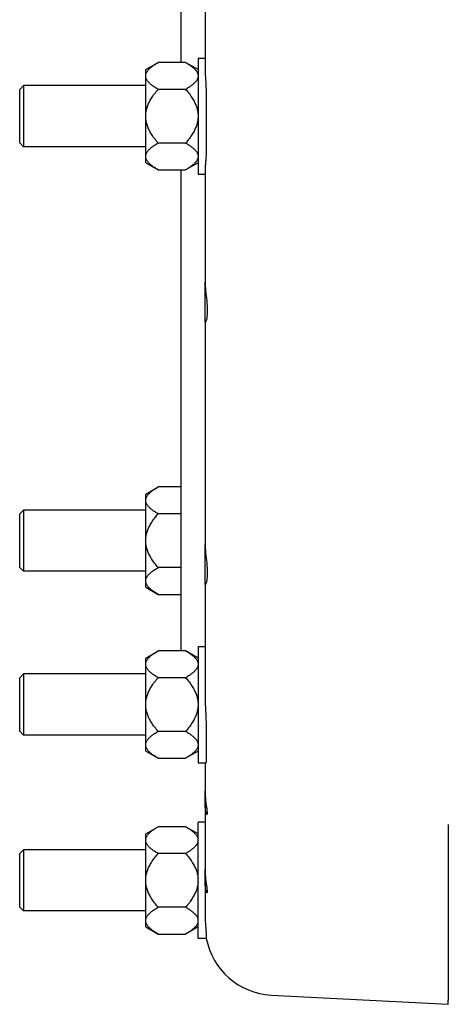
# Model space of a CAD drawing. Header units: inches. Extents: x -386 to 4171, y -551 to 959.
# Tile 7 of 14: x 373 to 483, y 441 to 695. Entities that reach past the tile are written whole.
import ezdxf

# ---------------------------------------------------------------- set-up
doc = ezdxf.new("R2010")
doc.units = ezdxf.units.IN
doc.header["$LTSCALE"] = 4
doc.header["$MEASUREMENT"] = 0
doc.layers.add('DETAIL', color=2, linetype='Continuous')

msp = doc.modelspace()

# ---------------------------------------------------------------- linework, layer by layer
at = {"layer": 'DETAIL'}
for p, q in [((414.47, 825.43), (414.47, 683.84)), ((420.74, 714.18), (420.74, 682.18)), ((405.44, 681.99), (408.64, 683.84)), ((415.74, 683.84), (408.64, 683.84)), ((418.94, 681.99), (415.74, 683.84)), ((418.94, 684.99), (418.94, 654.99)), ((418.94, 684.99), (420.74, 684.99)), ((405.44, 680.59), (405.44, 681.99)), ((405.44, 680.15), (405.44, 680.59)), ((405.44, 670.43), (405.44, 680.15)), ((372.94, 676.89), (373.94, 677.89)), ((372.94, 663.09), (372.94, 676.89)), ((373.94, 677.89), (373.94, 662.09)), ((405.44, 677.89), (373.94, 677.89)), ((415.74, 676.91), (408.64, 676.91)), ((405.44, 669.55), (405.44, 670.43)), ((405.44, 659.82), (405.44, 669.55)), ((372.94, 663.09), (373.94, 662.09)), ((415.74, 663.06), (408.64, 663.06)), ((405.44, 662.09), (373.94, 662.09)), ((405.44, 659.38), (405.44, 659.82)), ((405.44, 657.98), (405.44, 659.38)), ((405.44, 657.98), (408.64, 656.14)), ((418.94, 657.98), (415.74, 656.14)), ((408.64, 656.14), (415.74, 656.14)), ((414.47, 656.14), (414.47, 532.05)), ((420.74, 655.97), (420.74, 627.17)), ((418.94, 654.99), (420.74, 654.99)), ((420.74, 616.99), (420.74, 627.17)), ((420.74, 616.99), (420.74, 559.51)), ((405.44, 572.47), (408.64, 574.32)), ((414.47, 574.32), (408.64, 574.32)), ((405.44, 571.08), (405.44, 572.47)), ((405.44, 570.64), (405.44, 571.08)), ((405.44, 560.91), (405.44, 570.64)), ((372.94, 567.37), (373.94, 568.37)), ((372.94, 553.57), (372.94, 567.37)), ((373.94, 568.37), (373.94, 552.57)), ((405.44, 568.37), (373.94, 568.37)), ((414.47, 567.4), (408.64, 567.4)), ((405.44, 560.03), (405.44, 560.91)), ((405.44, 550.3), (405.44, 560.03)), ((420.74, 549.33), (420.74, 559.51)), ((372.94, 553.57), (373.94, 552.57)), ((405.44, 552.57), (373.94, 552.57)), ((414.47, 553.55), (408.64, 553.55)), ((405.44, 549.86), (405.44, 550.3)), ((405.44, 548.47), (405.44, 549.86)), ((420.74, 549.33), (420.74, 520.64)), ((405.44, 548.47), (408.64, 546.62)), ((408.64, 546.62), (414.47, 546.62)), ((405.44, 530.2), (408.64, 532.05)), ((415.74, 532.05), (408.64, 532.05)), ((418.94, 530.2), (415.74, 532.05)), ((418.94, 533.2), (418.94, 503.2)), ((418.94, 533.2), (420.74, 533.2)), ((405.44, 528.81), (405.44, 530.2)), ((405.44, 528.37), (405.44, 528.81)), ((405.44, 518.64), (405.44, 528.37)), ((372.94, 525.1), (373.94, 526.1)), ((373.94, 526.1), (373.94, 510.3)), ((405.44, 526.1), (373.94, 526.1)), ((372.94, 511.3), (372.94, 525.1)), ((415.74, 525.12), (408.64, 525.12)), ((405.44, 517.76), (405.44, 518.64)), ((405.44, 508.03), (405.44, 517.76)), ((372.94, 511.3), (373.94, 510.3)), ((415.74, 511.27), (408.64, 511.27)), ((405.44, 510.3), (373.94, 510.3)), ((405.44, 507.59), (405.44, 508.03)), ((405.44, 506.2), (405.44, 507.59)), ((405.44, 506.2), (408.64, 504.35)), ((418.94, 506.2), (415.74, 504.35)), ((408.64, 504.35), (415.74, 504.35)), ((418.94, 503.2), (420.97, 503.2)), ((420.74, 503.2), (420.74, 495.91)), ((420.74, 492.87), (420.74, 495.91)), ((420.74, 492.87), (420.74, 475.7)), ((418.94, 457.84), (418.94, 487.84)), ((420.74, 487.84), (418.94, 487.84)), ((405.44, 484.84), (408.64, 486.69)), ((415.74, 486.69), (408.64, 486.69)), ((418.94, 484.84), (415.74, 486.69)), ((483.47, 487.28), (483.47, 441.95)), ((405.44, 483.44), (405.44, 484.84)), ((405.44, 483), (405.44, 483.44)), ((405.44, 473.27), (405.44, 483)), ((372.94, 479.74), (373.94, 480.74)), ((373.94, 480.74), (373.94, 464.94)), ((405.44, 480.74), (373.94, 480.74)), ((372.94, 465.94), (372.94, 479.74)), ((415.74, 479.76), (408.64, 479.76)), ((420.74, 472.66), (420.74, 475.7)), ((405.44, 472.4), (405.44, 473.27)), ((420.74, 472.66), (420.74, 464.1)), ((405.44, 462.67), (405.44, 472.4)), ((372.94, 465.94), (373.94, 464.94)), ((405.44, 464.94), (373.94, 464.94)), ((415.74, 465.91), (408.64, 465.91)), ((405.44, 462.23), (405.44, 462.67)), ((405.44, 460.83), (405.44, 462.23)), ((405.44, 460.83), (408.64, 458.99)), ((418.94, 460.83), (415.74, 458.99)), ((408.64, 458.99), (415.74, 458.99)), ((421.06, 457.84), (418.94, 457.84)), ((437.8, 443.26), (483.47, 440.86)), ((483.47, 440.86), (483.47, 441.95))]:
    msp.add_line(p, q, dxfattribs=at)
at = {"layer": 'DETAIL', "flags": 128}
for points in [[(405.44, 680.59), (405.47, 680.72), (405.5, 680.85), (405.54, 680.98), (405.59, 681.11), (405.65, 681.24), (405.72, 681.37), (405.79, 681.5), (405.88, 681.63), (405.98, 681.76), (406.09, 681.89), (406.2, 682.02), (406.33, 682.16), (406.46, 682.29), (406.61, 682.42), (406.77, 682.56), (406.93, 682.7), (407.11, 682.83), (407.3, 682.97), (407.49, 683.11), (407.7, 683.25), (407.92, 683.4), (408.15, 683.54), (408.39, 683.69), (408.64, 683.84)], [(415.74, 683.84), (416, 683.69), (416.24, 683.54), (416.47, 683.4), (416.69, 683.25), (416.9, 683.11), (417.09, 682.97), (417.28, 682.83), (417.46, 682.7), (417.62, 682.56), (417.78, 682.42), (417.92, 682.29), (418.06, 682.16), (418.19, 682.02), (418.3, 681.89), (418.41, 681.76), (418.51, 681.63), (418.6, 681.5), (418.67, 681.37), (418.74, 681.24), (418.8, 681.11), (418.85, 680.98), (418.89, 680.85), (418.92, 680.72), (418.94, 680.59)], [(420.74, 682.18), (420.74, 681.92), (420.75, 681.65), (420.75, 681.38), (420.77, 681.09), (420.78, 680.79), (420.8, 680.49), (420.82, 680.17), (420.84, 679.85), (420.86, 679.52), (420.88, 679.18), (420.9, 678.83), (420.92, 678.48), (420.94, 678.12), (420.96, 677.75), (420.98, 677.38), (420.99, 677), (421.01, 676.62), (421.02, 676.23), (421.04, 675.84), (421.05, 675.44), (421.05, 675.04), (421.06, 674.64), (421.06, 674.24), (421.06, 673.83)], [(408.64, 676.91), (408.39, 677.06), (408.15, 677.21), (407.92, 677.35), (407.7, 677.49), (407.49, 677.64), (407.3, 677.78), (407.11, 677.92), (406.93, 678.05), (406.77, 678.19), (406.61, 678.32), (406.46, 678.46), (406.33, 678.59), (406.2, 678.72), (406.09, 678.86), (405.98, 678.99), (405.88, 679.12), (405.79, 679.25), (405.72, 679.38), (405.65, 679.51), (405.59, 679.64), (405.54, 679.77), (405.5, 679.9), (405.47, 680.02), (405.44, 680.15)], [(418.94, 680.15), (418.92, 680.02), (418.89, 679.9), (418.85, 679.77), (418.8, 679.64), (418.74, 679.51), (418.67, 679.38), (418.6, 679.25), (418.51, 679.12), (418.41, 678.99), (418.3, 678.86), (418.19, 678.72), (418.06, 678.59), (417.92, 678.46), (417.78, 678.32), (417.62, 678.19), (417.46, 678.05), (417.28, 677.92), (417.09, 677.78), (416.9, 677.64), (416.69, 677.49), (416.47, 677.35), (416.24, 677.21), (416, 677.06), (415.74, 676.91)], [(405.44, 670.43), (405.47, 670.68), (405.5, 670.94), (405.54, 671.2), (405.59, 671.46), (405.65, 671.72), (405.72, 671.98), (405.79, 672.24), (405.88, 672.5), (405.98, 672.76), (406.09, 673.02), (406.2, 673.29), (406.33, 673.55), (406.46, 673.82), (406.61, 674.09), (406.77, 674.36), (406.93, 674.63), (407.11, 674.9), (407.3, 675.18), (407.49, 675.46), (407.7, 675.74), (407.92, 676.03), (408.15, 676.32), (408.39, 676.61), (408.64, 676.91)], [(415.74, 676.91), (416, 676.61), (416.24, 676.32), (416.47, 676.03), (416.69, 675.74), (416.9, 675.46), (417.09, 675.18), (417.28, 674.9), (417.46, 674.63), (417.62, 674.36), (417.78, 674.09), (417.92, 673.82), (418.06, 673.55), (418.19, 673.29), (418.3, 673.02), (418.41, 672.76), (418.51, 672.5), (418.6, 672.24), (418.67, 671.98), (418.74, 671.72), (418.8, 671.46), (418.85, 671.2), (418.89, 670.94), (418.92, 670.68), (418.94, 670.43)], [(421.06, 673.83), (421.06, 673.35), (421.06, 672.87), (421.06, 672.39), (421.06, 671.9), (421.06, 671.41), (421.06, 670.92), (421.06, 670.43), (421.06, 669.94), (421.06, 669.45), (421.06, 668.96), (421.06, 668.47), (421.06, 667.98), (421.06, 667.5), (421.06, 667.01), (421.06, 666.53), (421.06, 666.05), (421.06, 665.58), (421.06, 665.12), (421.06, 664.65), (421.06, 664.2), (421.06, 663.75), (421.06, 663.31), (421.06, 662.87), (421.06, 662.44)], [(408.64, 663.06), (408.39, 663.36), (408.15, 663.65), (407.92, 663.94), (407.7, 664.23), (407.49, 664.51), (407.3, 664.79), (407.11, 665.07), (406.93, 665.34), (406.77, 665.62), (406.61, 665.89), (406.46, 666.16), (406.33, 666.42), (406.2, 666.69), (406.09, 666.95), (405.98, 667.21), (405.88, 667.47), (405.79, 667.74), (405.72, 667.99), (405.65, 668.25), (405.59, 668.51), (405.54, 668.77), (405.5, 669.03), (405.47, 669.29), (405.44, 669.55)], [(418.94, 669.55), (418.92, 669.29), (418.89, 669.03), (418.85, 668.77), (418.8, 668.51), (418.74, 668.25), (418.67, 667.99), (418.6, 667.74), (418.51, 667.47), (418.41, 667.21), (418.3, 666.95), (418.19, 666.69), (418.06, 666.42), (417.92, 666.16), (417.78, 665.89), (417.62, 665.62), (417.46, 665.34), (417.28, 665.07), (417.09, 664.79), (416.9, 664.51), (416.69, 664.23), (416.47, 663.94), (416.24, 663.65), (416, 663.36), (415.74, 663.06)], [(405.44, 659.82), (405.47, 659.95), (405.5, 660.08), (405.54, 660.21), (405.59, 660.34), (405.65, 660.47), (405.72, 660.59), (405.79, 660.72), (405.88, 660.85), (405.98, 660.99), (406.09, 661.12), (406.2, 661.25), (406.33, 661.38), (406.46, 661.51), (406.61, 661.65), (406.77, 661.78), (406.93, 661.92), (407.11, 662.06), (407.3, 662.2), (407.49, 662.34), (407.7, 662.48), (407.92, 662.62), (408.15, 662.77), (408.39, 662.91), (408.64, 663.06)], [(415.74, 663.06), (416, 662.91), (416.24, 662.77), (416.47, 662.62), (416.69, 662.48), (416.9, 662.34), (417.09, 662.2), (417.28, 662.06), (417.46, 661.92), (417.62, 661.78), (417.78, 661.65), (417.92, 661.51), (418.06, 661.38), (418.19, 661.25), (418.3, 661.12), (418.41, 660.99), (418.51, 660.85), (418.6, 660.72), (418.67, 660.59), (418.74, 660.47), (418.8, 660.34), (418.85, 660.21), (418.89, 660.08), (418.92, 659.95), (418.94, 659.82)], [(421.06, 662.44), (421.05, 662.09), (421.05, 661.73), (421.05, 661.39), (421.04, 661.05), (421.03, 660.71), (421.02, 660.38), (421, 660.06), (420.99, 659.75), (420.97, 659.44), (420.95, 659.14), (420.93, 658.85), (420.91, 658.57), (420.89, 658.3), (420.87, 658.03), (420.85, 657.78), (420.83, 657.53), (420.81, 657.3), (420.8, 657.08), (420.78, 656.86), (420.77, 656.66), (420.75, 656.47), (420.75, 656.29), (420.74, 656.12), (420.74, 655.97)], [(408.64, 656.14), (408.39, 656.29), (408.15, 656.43), (407.92, 656.58), (407.7, 656.72), (407.49, 656.86), (407.3, 657), (407.11, 657.14), (406.93, 657.28), (406.77, 657.41), (406.61, 657.55), (406.46, 657.68), (406.33, 657.82), (406.2, 657.95), (406.09, 658.08), (405.98, 658.21), (405.88, 658.34), (405.79, 658.47), (405.72, 658.6), (405.65, 658.73), (405.59, 658.86), (405.54, 658.99), (405.5, 659.12), (405.47, 659.25), (405.44, 659.38)], [(418.94, 659.38), (418.92, 659.25), (418.89, 659.12), (418.85, 658.99), (418.8, 658.86), (418.74, 658.73), (418.67, 658.6), (418.6, 658.47), (418.51, 658.34), (418.41, 658.21), (418.3, 658.08), (418.19, 657.95), (418.06, 657.82), (417.92, 657.68), (417.78, 657.55), (417.62, 657.41), (417.46, 657.28), (417.28, 657.14), (417.09, 657), (416.9, 656.86), (416.69, 656.72), (416.47, 656.58), (416.24, 656.43), (416, 656.29), (415.74, 656.14)], [(420.74, 627.17), (420.75, 626.67), (420.78, 626.12), (420.83, 625.53), (420.89, 624.92), (420.96, 624.31), (421.03, 623.67), (421.1, 623.01), (421.17, 622.34), (421.23, 621.68), (421.27, 621.03), (421.3, 620.41), (421.31, 619.83), (421.3, 619.29), (421.27, 618.78), (421.23, 618.31), (421.17, 617.89), (421.1, 617.54), (421.03, 617.25), (420.96, 617.04), (420.89, 616.89), (420.83, 616.81), (420.78, 616.79), (420.75, 616.86), (420.74, 616.99)], [(405.44, 571.08), (405.47, 571.21), (405.5, 571.34), (405.54, 571.47), (405.59, 571.59), (405.65, 571.72), (405.72, 571.85), (405.79, 571.98), (405.88, 572.11), (405.98, 572.24), (406.09, 572.38), (406.2, 572.51), (406.33, 572.64), (406.46, 572.77), (406.61, 572.91), (406.77, 573.04), (406.93, 573.18), (407.11, 573.32), (407.3, 573.46), (407.49, 573.6), (407.7, 573.74), (407.92, 573.88), (408.15, 574.03), (408.39, 574.17), (408.64, 574.32)], [(408.64, 567.4), (408.39, 567.54), (408.15, 567.69), (407.92, 567.84), (407.7, 567.98), (407.49, 568.12), (407.3, 568.26), (407.11, 568.4), (406.93, 568.54), (406.77, 568.67), (406.61, 568.81), (406.46, 568.94), (406.33, 569.08), (406.2, 569.21), (406.09, 569.34), (405.98, 569.47), (405.88, 569.6), (405.79, 569.73), (405.72, 569.86), (405.65, 569.99), (405.59, 570.12), (405.54, 570.25), (405.5, 570.38), (405.47, 570.51), (405.44, 570.64)], [(405.44, 560.91), (405.47, 561.17), (405.5, 561.43), (405.54, 561.69), (405.59, 561.94), (405.65, 562.2), (405.72, 562.46), (405.79, 562.72), (405.88, 562.98), (405.98, 563.24), (406.09, 563.51), (406.2, 563.77), (406.33, 564.03), (406.46, 564.3), (406.61, 564.57), (406.77, 564.84), (406.93, 565.11), (407.11, 565.39), (407.3, 565.67), (407.49, 565.95), (407.7, 566.23), (407.92, 566.52), (408.15, 566.81), (408.39, 567.1), (408.64, 567.4)], [(408.64, 553.55), (408.39, 553.84), (408.15, 554.14), (407.92, 554.43), (407.7, 554.71), (407.49, 555), (407.3, 555.28), (407.11, 555.55), (406.93, 555.83), (406.77, 556.1), (406.61, 556.37), (406.46, 556.64), (406.33, 556.91), (406.2, 557.17), (406.09, 557.44), (405.98, 557.7), (405.88, 557.96), (405.79, 558.22), (405.72, 558.48), (405.65, 558.74), (405.59, 559), (405.54, 559.26), (405.5, 559.51), (405.47, 559.77), (405.44, 560.03)], [(420.74, 559.51), (420.75, 559), (420.78, 558.45), (420.83, 557.87), (420.89, 557.26), (420.96, 556.65), (421.03, 556.01), (421.1, 555.35), (421.17, 554.68), (421.23, 554.01), (421.27, 553.36), (421.3, 552.75), (421.31, 552.17), (421.3, 551.63), (421.27, 551.12), (421.23, 550.64), (421.17, 550.23), (421.1, 549.88), (421.03, 549.59), (420.96, 549.37), (420.89, 549.22), (420.83, 549.14), (420.78, 549.13), (420.75, 549.19), (420.74, 549.33)], [(405.44, 550.3), (405.47, 550.43), (405.5, 550.56), (405.54, 550.69), (405.59, 550.82), (405.65, 550.95), (405.72, 551.08), (405.79, 551.21), (405.88, 551.34), (405.98, 551.47), (406.09, 551.6), (406.2, 551.73), (406.33, 551.87), (406.46, 552), (406.61, 552.13), (406.77, 552.27), (406.93, 552.4), (407.11, 552.54), (407.3, 552.68), (407.49, 552.82), (407.7, 552.96), (407.92, 553.11), (408.15, 553.25), (408.39, 553.4), (408.64, 553.55)], [(408.64, 546.62), (408.39, 546.77), (408.15, 546.92), (407.92, 547.06), (407.7, 547.2), (407.49, 547.35), (407.3, 547.49), (407.11, 547.62), (406.93, 547.76), (406.77, 547.9), (406.61, 548.03), (406.46, 548.17), (406.33, 548.3), (406.2, 548.43), (406.09, 548.57), (405.98, 548.7), (405.88, 548.83), (405.79, 548.96), (405.72, 549.09), (405.65, 549.22), (405.59, 549.35), (405.54, 549.48), (405.5, 549.6), (405.47, 549.73), (405.44, 549.86)], [(405.44, 528.81), (405.47, 528.94), (405.5, 529.06), (405.54, 529.19), (405.59, 529.32), (405.65, 529.45), (405.72, 529.58), (405.79, 529.71), (405.88, 529.84), (405.98, 529.97), (406.09, 530.1), (406.2, 530.24), (406.33, 530.37), (406.46, 530.5), (406.61, 530.64), (406.77, 530.77), (406.93, 530.91), (407.11, 531.05), (407.3, 531.18), (407.49, 531.32), (407.7, 531.47), (407.92, 531.61), (408.15, 531.75), (408.39, 531.9), (408.64, 532.05)], [(415.74, 532.05), (416, 531.9), (416.24, 531.75), (416.47, 531.61), (416.69, 531.47), (416.9, 531.32), (417.09, 531.18), (417.28, 531.05), (417.46, 530.91), (417.62, 530.77), (417.78, 530.64), (417.92, 530.5), (418.06, 530.37), (418.19, 530.24), (418.3, 530.1), (418.41, 529.97), (418.51, 529.84), (418.6, 529.71), (418.67, 529.58), (418.74, 529.45), (418.8, 529.32), (418.85, 529.19), (418.89, 529.06), (418.92, 528.94), (418.94, 528.81)], [(408.64, 525.12), (408.39, 525.27), (408.15, 525.42), (407.92, 525.56), (407.7, 525.71), (407.49, 525.85), (407.3, 525.99), (407.11, 526.13), (406.93, 526.27), (406.77, 526.4), (406.61, 526.54), (406.46, 526.67), (406.33, 526.8), (406.2, 526.94), (406.09, 527.07), (405.98, 527.2), (405.88, 527.33), (405.79, 527.46), (405.72, 527.59), (405.65, 527.72), (405.59, 527.85), (405.54, 527.98), (405.5, 528.11), (405.47, 528.24), (405.44, 528.37)], [(418.94, 528.37), (418.92, 528.24), (418.89, 528.11), (418.85, 527.98), (418.8, 527.85), (418.74, 527.72), (418.67, 527.59), (418.6, 527.46), (418.51, 527.33), (418.41, 527.2), (418.3, 527.07), (418.19, 526.94), (418.06, 526.8), (417.92, 526.67), (417.78, 526.54), (417.62, 526.4), (417.46, 526.27), (417.28, 526.13), (417.09, 525.99), (416.9, 525.85), (416.69, 525.71), (416.47, 525.56), (416.24, 525.42), (416, 525.27), (415.74, 525.12)], [(405.44, 518.64), (405.47, 518.9), (405.5, 519.16), (405.54, 519.41), (405.59, 519.67), (405.65, 519.93), (405.72, 520.19), (405.79, 520.45), (405.88, 520.71), (405.98, 520.97), (406.09, 521.23), (406.2, 521.5), (406.33, 521.76), (406.46, 522.03), (406.61, 522.3), (406.77, 522.57), (406.93, 522.84), (407.11, 523.12), (407.3, 523.39), (407.49, 523.67), (407.7, 523.96), (407.92, 524.24), (408.15, 524.53), (408.39, 524.83), (408.64, 525.12)], [(415.74, 525.12), (416, 524.83), (416.24, 524.53), (416.47, 524.24), (416.69, 523.96), (416.9, 523.67), (417.09, 523.39), (417.28, 523.12), (417.46, 522.84), (417.62, 522.57), (417.78, 522.3), (417.92, 522.03), (418.06, 521.76), (418.19, 521.5), (418.3, 521.23), (418.41, 520.97), (418.51, 520.71), (418.6, 520.45), (418.67, 520.19), (418.74, 519.93), (418.8, 519.67), (418.85, 519.41), (418.89, 519.16), (418.92, 518.9), (418.94, 518.64)], [(420.74, 520.64), (420.74, 520.21), (420.75, 519.78), (420.75, 519.35), (420.77, 518.92), (420.78, 518.49), (420.8, 518.05), (420.82, 517.62), (420.84, 517.18), (420.86, 516.75), (420.88, 516.32), (420.9, 515.89), (420.92, 515.46), (420.94, 515.04), (420.96, 514.61), (420.98, 514.2), (420.99, 513.78), (421.01, 513.37), (421.02, 512.97), (421.04, 512.57), (421.05, 512.17), (421.05, 511.79), (421.06, 511.41), (421.06, 511.03), (421.06, 510.67)], [(408.64, 511.27), (408.39, 511.57), (408.15, 511.86), (407.92, 512.15), (407.7, 512.44), (407.49, 512.72), (407.3, 513), (407.11, 513.28), (406.93, 513.56), (406.77, 513.83), (406.61, 514.1), (406.46, 514.37), (406.33, 514.63), (406.2, 514.9), (406.09, 515.16), (405.98, 515.43), (405.88, 515.69), (405.79, 515.95), (405.72, 516.21), (405.65, 516.47), (405.59, 516.73), (405.54, 516.98), (405.5, 517.24), (405.47, 517.5), (405.44, 517.76)], [(418.94, 517.76), (418.92, 517.5), (418.89, 517.24), (418.85, 516.98), (418.8, 516.73), (418.74, 516.47), (418.67, 516.21), (418.6, 515.95), (418.51, 515.69), (418.41, 515.43), (418.3, 515.16), (418.19, 514.9), (418.06, 514.63), (417.92, 514.37), (417.78, 514.1), (417.62, 513.83), (417.46, 513.56), (417.28, 513.28), (417.09, 513), (416.9, 512.72), (416.69, 512.44), (416.47, 512.15), (416.24, 511.86), (416, 511.57), (415.74, 511.27)], [(405.44, 508.03), (405.47, 508.16), (405.5, 508.29), (405.54, 508.42), (405.59, 508.55), (405.65, 508.68), (405.72, 508.81), (405.79, 508.94), (405.88, 509.07), (405.98, 509.2), (406.09, 509.33), (406.2, 509.46), (406.33, 509.59), (406.46, 509.73), (406.61, 509.86), (406.77, 510), (406.93, 510.13), (407.11, 510.27), (407.3, 510.41), (407.49, 510.55), (407.7, 510.69), (407.92, 510.83), (408.15, 510.98), (408.39, 511.13), (408.64, 511.27)], [(415.74, 511.27), (416, 511.13), (416.24, 510.98), (416.47, 510.83), (416.69, 510.69), (416.9, 510.55), (417.09, 510.41), (417.28, 510.27), (417.46, 510.13), (417.62, 510), (417.78, 509.86), (417.92, 509.73), (418.06, 509.59), (418.19, 509.46), (418.3, 509.33), (418.41, 509.2), (418.51, 509.07), (418.6, 508.94), (418.67, 508.81), (418.74, 508.68), (418.8, 508.55), (418.85, 508.42), (418.89, 508.29), (418.92, 508.16), (418.94, 508.03)], [(421.06, 510.67), (421.06, 510.25), (421.06, 509.83), (421.06, 509.43), (421.06, 509.04), (421.06, 508.65), (421.06, 508.28), (421.06, 507.91), (421.06, 507.56), (421.06, 507.22), (421.06, 506.89), (421.06, 506.57), (421.06, 506.27), (421.06, 505.98), (421.06, 505.7), (421.06, 505.43), (421.06, 505.18), (421.06, 504.95), (421.06, 504.72), (421.06, 504.51), (421.06, 504.32), (421.06, 504.14), (421.06, 503.98), (421.06, 503.83), (421.06, 503.7)], [(408.64, 504.35), (408.39, 504.5), (408.15, 504.64), (407.92, 504.79), (407.7, 504.93), (407.49, 505.07), (407.3, 505.21), (407.11, 505.35), (406.93, 505.49), (406.77, 505.63), (406.61, 505.76), (406.46, 505.9), (406.33, 506.03), (406.2, 506.16), (406.09, 506.29), (405.98, 506.43), (405.88, 506.56), (405.79, 506.69), (405.72, 506.82), (405.65, 506.95), (405.59, 507.07), (405.54, 507.2), (405.5, 507.33), (405.47, 507.46), (405.44, 507.59)], [(418.94, 507.59), (418.92, 507.46), (418.89, 507.33), (418.85, 507.2), (418.8, 507.07), (418.74, 506.95), (418.67, 506.82), (418.6, 506.69), (418.51, 506.56), (418.41, 506.43), (418.3, 506.29), (418.19, 506.16), (418.06, 506.03), (417.92, 505.9), (417.78, 505.76), (417.62, 505.63), (417.46, 505.49), (417.28, 505.35), (417.09, 505.21), (416.9, 505.07), (416.69, 504.93), (416.47, 504.79), (416.24, 504.64), (416, 504.5), (415.74, 504.35)], [(421.06, 503.7), (421.06, 503.66), (421.06, 503.62), (421.05, 503.58), (421.05, 503.55), (421.05, 503.51), (421.05, 503.48), (421.05, 503.45), (421.04, 503.42), (421.04, 503.4), (421.04, 503.37), (421.04, 503.35), (421.03, 503.33), (421.03, 503.31), (421.02, 503.29), (421.02, 503.27), (421.01, 503.26), (421.01, 503.24), (421, 503.23), (421, 503.22), (420.99, 503.21), (420.99, 503.21), (420.98, 503.2), (420.97, 503.2), (420.97, 503.2)], [(420.74, 495.91), (420.75, 495.24), (420.78, 494.58), (420.83, 493.94), (420.89, 493.33), (420.96, 492.76), (421.03, 492.23), (421.1, 491.73), (421.17, 491.27), (421.23, 490.87), (421.27, 490.53), (421.3, 490.26), (421.31, 490.05), (421.3, 489.92), (421.27, 489.86), (421.23, 489.86), (421.17, 489.94), (421.1, 490.09), (421.03, 490.31), (420.96, 490.59), (420.89, 490.93), (420.83, 491.33), (420.78, 491.79), (420.75, 492.31), (420.74, 492.87)], [(405.44, 483.44), (405.47, 483.57), (405.5, 483.7), (405.54, 483.83), (405.59, 483.96), (405.65, 484.09), (405.72, 484.22), (405.79, 484.35), (405.88, 484.48), (405.98, 484.61), (406.09, 484.74), (406.2, 484.87), (406.33, 485.01), (406.46, 485.14), (406.61, 485.27), (406.77, 485.41), (406.93, 485.54), (407.11, 485.68), (407.3, 485.82), (407.49, 485.96), (407.7, 486.1), (407.92, 486.25), (408.15, 486.39), (408.39, 486.54), (408.64, 486.69)], [(415.74, 486.69), (416, 486.54), (416.24, 486.39), (416.47, 486.25), (416.69, 486.1), (416.9, 485.96), (417.09, 485.82), (417.28, 485.68), (417.46, 485.54), (417.62, 485.41), (417.78, 485.27), (417.92, 485.14), (418.06, 485.01), (418.19, 484.87), (418.3, 484.74), (418.41, 484.61), (418.51, 484.48), (418.6, 484.35), (418.67, 484.22), (418.74, 484.09), (418.8, 483.96), (418.85, 483.83), (418.89, 483.7), (418.92, 483.57), (418.94, 483.44)], [(408.64, 479.76), (408.39, 479.91), (408.15, 480.06), (407.92, 480.2), (407.7, 480.34), (407.49, 480.49), (407.3, 480.63), (407.11, 480.76), (406.93, 480.9), (406.77, 481.04), (406.61, 481.17), (406.46, 481.31), (406.33, 481.44), (406.2, 481.57), (406.09, 481.71), (405.98, 481.84), (405.88, 481.97), (405.79, 482.1), (405.72, 482.23), (405.65, 482.36), (405.59, 482.49), (405.54, 482.62), (405.5, 482.75), (405.47, 482.87), (405.44, 483)], [(418.94, 483), (418.92, 482.87), (418.89, 482.75), (418.85, 482.62), (418.8, 482.49), (418.74, 482.36), (418.67, 482.23), (418.6, 482.1), (418.51, 481.97), (418.41, 481.84), (418.3, 481.71), (418.19, 481.57), (418.06, 481.44), (417.92, 481.31), (417.78, 481.17), (417.62, 481.04), (417.46, 480.9), (417.28, 480.76), (417.09, 480.63), (416.9, 480.49), (416.69, 480.34), (416.47, 480.2), (416.24, 480.06), (416, 479.91), (415.74, 479.76)], [(405.44, 473.27), (405.47, 473.53), (405.5, 473.79), (405.54, 474.05), (405.59, 474.31), (405.65, 474.57), (405.72, 474.83), (405.79, 475.09), (405.88, 475.35), (405.98, 475.61), (406.09, 475.87), (406.2, 476.14), (406.33, 476.4), (406.46, 476.67), (406.61, 476.94), (406.77, 477.21), (406.93, 477.48), (407.11, 477.75), (407.3, 478.03), (407.49, 478.31), (407.7, 478.59), (407.92, 478.88), (408.15, 479.17), (408.39, 479.46), (408.64, 479.76)], [(415.74, 479.76), (416, 479.46), (416.24, 479.17), (416.47, 478.88), (416.69, 478.59), (416.9, 478.31), (417.09, 478.03), (417.28, 477.75), (417.46, 477.48), (417.62, 477.21), (417.78, 476.94), (417.92, 476.67), (418.06, 476.4), (418.19, 476.14), (418.3, 475.87), (418.41, 475.61), (418.51, 475.35), (418.6, 475.09), (418.67, 474.83), (418.74, 474.57), (418.8, 474.31), (418.85, 474.05), (418.89, 473.79), (418.92, 473.53), (418.94, 473.27)], [(420.74, 475.7), (420.75, 475.03), (420.78, 474.37), (420.83, 473.73), (420.89, 473.12), (420.96, 472.55), (421.03, 472.02), (421.1, 471.52), (421.17, 471.06), (421.23, 470.66), (421.27, 470.32), (421.3, 470.05), (421.31, 469.85), (421.3, 469.71), (421.27, 469.65), (421.23, 469.65), (421.17, 469.73), (421.1, 469.88), (421.03, 470.1), (420.96, 470.38), (420.89, 470.72), (420.83, 471.12), (420.78, 471.58), (420.75, 472.1), (420.74, 472.66)], [(408.64, 465.91), (408.39, 466.21), (408.15, 466.5), (407.92, 466.79), (407.7, 467.08), (407.49, 467.36), (407.3, 467.64), (407.11, 467.92), (406.93, 468.19), (406.77, 468.47), (406.61, 468.74), (406.46, 469.01), (406.33, 469.27), (406.2, 469.54), (406.09, 469.8), (405.98, 470.06), (405.88, 470.32), (405.79, 470.58), (405.72, 470.84), (405.65, 471.1), (405.59, 471.36), (405.54, 471.62), (405.5, 471.88), (405.47, 472.14), (405.44, 472.4)], [(418.94, 472.4), (418.92, 472.14), (418.89, 471.88), (418.85, 471.62), (418.8, 471.36), (418.74, 471.1), (418.67, 470.84), (418.6, 470.58), (418.51, 470.32), (418.41, 470.06), (418.3, 469.8), (418.19, 469.54), (418.06, 469.27), (417.92, 469.01), (417.78, 468.74), (417.62, 468.47), (417.46, 468.19), (417.28, 467.92), (417.09, 467.64), (416.9, 467.36), (416.69, 467.08), (416.47, 466.79), (416.24, 466.5), (416, 466.21), (415.74, 465.91)], [(405.44, 462.67), (405.47, 462.8), (405.5, 462.93), (405.54, 463.06), (405.59, 463.19), (405.65, 463.31), (405.72, 463.44), (405.79, 463.57), (405.88, 463.7), (405.98, 463.84), (406.09, 463.97), (406.2, 464.1), (406.33, 464.23), (406.46, 464.36), (406.61, 464.5), (406.77, 464.63), (406.93, 464.77), (407.11, 464.91), (407.3, 465.05), (407.49, 465.19), (407.7, 465.33), (407.92, 465.47), (408.15, 465.62), (408.39, 465.76), (408.64, 465.91)], [(415.74, 465.91), (416, 465.76), (416.24, 465.62), (416.47, 465.47), (416.69, 465.33), (416.9, 465.19), (417.09, 465.05), (417.28, 464.91), (417.46, 464.77), (417.62, 464.63), (417.78, 464.5), (417.92, 464.36), (418.06, 464.23), (418.19, 464.1), (418.3, 463.97), (418.41, 463.84), (418.51, 463.7), (418.6, 463.57), (418.67, 463.44), (418.74, 463.31), (418.8, 463.19), (418.85, 463.06), (418.89, 462.93), (418.92, 462.8), (418.94, 462.67)], [(420.74, 464.1), (420.74, 463.75), (420.75, 463.41), (420.75, 463.08), (420.77, 462.75), (420.78, 462.43), (420.8, 462.13), (420.82, 461.83), (420.84, 461.54), (420.86, 461.26), (420.88, 460.98), (420.9, 460.72), (420.92, 460.47), (420.94, 460.23), (420.96, 460), (420.98, 459.78), (420.99, 459.58), (421.01, 459.38), (421.02, 459.2), (421.04, 459.02), (421.05, 458.86), (421.05, 458.71), (421.06, 458.58), (421.06, 458.45), (421.06, 458.34)], [(408.64, 458.99), (408.39, 459.13), (408.15, 459.28), (407.92, 459.43), (407.7, 459.57), (407.49, 459.71), (407.3, 459.85), (407.11, 459.99), (406.93, 460.13), (406.77, 460.26), (406.61, 460.4), (406.46, 460.53), (406.33, 460.67), (406.2, 460.8), (406.09, 460.93), (405.98, 461.06), (405.88, 461.19), (405.79, 461.32), (405.72, 461.45), (405.65, 461.58), (405.59, 461.71), (405.54, 461.84), (405.5, 461.97), (405.47, 462.1), (405.44, 462.23)], [(418.94, 462.23), (418.92, 462.1), (418.89, 461.97), (418.85, 461.84), (418.8, 461.71), (418.74, 461.58), (418.67, 461.45), (418.6, 461.32), (418.51, 461.19), (418.41, 461.06), (418.3, 460.93), (418.19, 460.8), (418.06, 460.67), (417.92, 460.53), (417.78, 460.4), (417.62, 460.26), (417.46, 460.13), (417.28, 459.99), (417.09, 459.85), (416.9, 459.71), (416.69, 459.57), (416.47, 459.43), (416.24, 459.28), (416, 459.13), (415.74, 458.99)], [(421.06, 458.34), (421.06, 458.3), (421.06, 458.26), (421.06, 458.22), (421.06, 458.18), (421.06, 458.15), (421.06, 458.12), (421.06, 458.09), (421.06, 458.06), (421.06, 458.03), (421.06, 458), (421.06, 457.98), (421.06, 457.96), (421.06, 457.94), (421.06, 457.92), (421.06, 457.9), (421.06, 457.89), (421.06, 457.88), (421.06, 457.87), (421.06, 457.86), (421.06, 457.85), (421.06, 457.84), (421.06, 457.84), (421.06, 457.84), (421.06, 457.84)]]:
    msp.add_lwpolyline(points, dxfattribs=at)
at = {"layer": 'DETAIL'}
msp.add_arc((438.74, 461.23), 18, 190.87, 267, dxfattribs=at)

doc.saveas('drawing.dxf')
